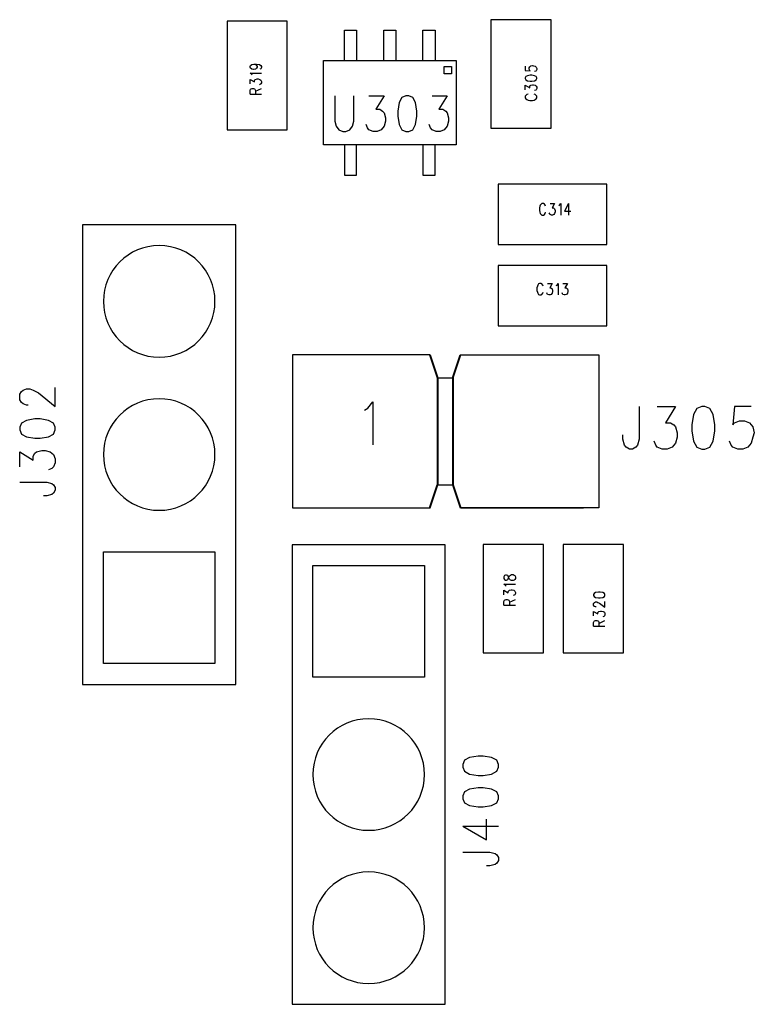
# Model space of a CAD drawing. Extents: x 29 to 83, y 19 to 137.
# Tile 5 of 9: x 35 to 47, y 86 to 102. Entities that reach past the tile are written whole.
import ezdxf

# ---------------------------------------------------------------- set-up
doc = ezdxf.new("R2010")
doc.units = 0
doc.layers.add('ref_top', color=9, linetype='CONTINUOUS')

msp = doc.modelspace()

# ---------------------------------------------------------------- linework, layer by layer
at = {"layer": 'ref_top', "color": 9}
for points in [[(43.700025, 101.875286), (42.700025, 101.875286), (42.700025, 100.075184), (43.700025, 100.075184), (43.700025, 101.875286)], [(38.325121, 100.050292), (39.325121, 100.050292), (39.325121, 101.85014), (38.325121, 101.85014), (38.325121, 100.050292)], [(40.275083, 101.200152), (40.275083, 101.700279), (40.474981, 101.700279), (40.474981, 101.200152)], [(40.92507, 101.200152), (40.92507, 101.700279), (41.124968, 101.700279), (41.124968, 101.200152)], [(41.575057, 101.200152), (41.575057, 101.700279), (41.77521, 101.700279), (41.77521, 101.200152)], [(38.716281, 101.069596), (38.707391, 101.089916), (38.707391, 101.096774), (38.716281, 101.117348)], [(38.770892, 101.137668), (38.79807, 101.13081), (38.816104, 101.117348), (38.825248, 101.096774), (38.825248, 101.089916), (38.816104, 101.069596), (38.79807, 101.05588), (38.770892, 101.049022), (38.761748, 101.049022), (38.734569, 101.05588), (38.716281, 101.069596)], [(38.716281, 101.117348), (38.734569, 101.13081), (38.770892, 101.137668), (38.816104, 101.137668), (38.861316, 101.13081), (38.888494, 101.117348), (38.897638, 101.096774), (38.897638, 101.083312), (38.888494, 101.062738), (38.87046, 101.05588)], [(39.92507, 101.200152), (42.124968, 101.200152), (42.124968, 99.800102), (39.92507, 99.800102), (39.92507, 101.200152)], [(41.92507, 101.100076), (42.050038, 101.100076), (42.050038, 100.975108), (41.92507, 100.975108), (41.92507, 101.100076)], [(43.273051, 101.102616), (43.273051, 101.034544), (43.354585, 101.027686), (43.345441, 101.034544), (43.336551, 101.054864), (43.336551, 101.075438), (43.345441, 101.095758), (43.363729, 101.109474), (43.390907, 101.116332), (43.408941, 101.109474), (43.436119, 101.102616), (43.454407, 101.089154), (43.463297, 101.06858), (43.463297, 101.04826), (43.454407, 101.027686), (43.445263, 101.020828), (43.427229, 101.01397)], [(38.743713, 100.953772), (38.734569, 100.967234), (38.707391, 100.987808), (38.897638, 100.987808)], [(38.707391, 100.810516), (38.707391, 100.885446), (38.779782, 100.844552), (38.779782, 100.865126), (38.788926, 100.878588), (38.79807, 100.885446), (38.825248, 100.892304), (38.843282, 100.892304), (38.87046, 100.885446), (38.888494, 100.87173), (38.897638, 100.85141), (38.897638, 100.830836), (38.888494, 100.810516), (38.879604, 100.803658), (38.861316, 100.7968)], [(43.273051, 100.898146), (43.282195, 100.877826), (43.309373, 100.86411), (43.354585, 100.857252), (43.381763, 100.857252), (43.427229, 100.86411), (43.454407, 100.877826), (43.463297, 100.898146), (43.463297, 100.911862), (43.454407, 100.932182), (43.427229, 100.945898), (43.381763, 100.952756), (43.354585, 100.952756), (43.309373, 100.945898), (43.282195, 100.932182), (43.273051, 100.911862), (43.273051, 100.898146)], [(38.716281, 100.721869), (38.725425, 100.728727), (38.743713, 100.735585), (38.761748, 100.735585), (38.779782, 100.728727), (38.788926, 100.721869), (38.79807, 100.701295), (38.79807, 100.640081)], [(38.79807, 100.687833), (38.897638, 100.735585)], [(43.273051, 100.713995), (43.273051, 100.78918), (43.345441, 100.748031), (43.345441, 100.768606), (43.354585, 100.782322), (43.363729, 100.78918), (43.390907, 100.795784), (43.408941, 100.795784), (43.436119, 100.78918), (43.454407, 100.775464), (43.463297, 100.75489), (43.463297, 100.734569), (43.454407, 100.713995), (43.445263, 100.707137), (43.427229, 100.700533)], [(38.707391, 100.640081), (38.707391, 100.701295), (38.716281, 100.721869)], [(38.707391, 100.640081), (38.897638, 100.640081)], [(40.111506, 100.614173), (40.111506, 100.192278), (40.134112, 100.10795), (40.179578, 100.051816), (40.247904, 100.023622), (40.293371, 100.023622), (40.361443, 100.051816), (40.406909, 100.10795), (40.429515, 100.192278), (40.429515, 100.614173)], [(40.679705, 100.614173), (40.929642, 100.614173), (40.793244, 100.389383), (40.86157, 100.389383), (40.906782, 100.361189), (40.929642, 100.332995), (40.952248, 100.248666), (40.952248, 100.192278), (40.929642, 100.10795), (40.884176, 100.051816), (40.816104, 100.023622), (40.747777, 100.023622), (40.679705, 100.051816), (40.656845, 100.08001), (40.634239, 100.136144)], [(41.293371, 100.614173), (41.225044, 100.586233), (41.179578, 100.501651), (41.156972, 100.361189), (41.156972, 100.276861), (41.179578, 100.136144), (41.225044, 100.051816), (41.293371, 100.023622), (41.338837, 100.023622), (41.406909, 100.051816), (41.452375, 100.136144), (41.474981, 100.276861), (41.474981, 100.361189), (41.452375, 100.501651), (41.406909, 100.586233), (41.338837, 100.614173), (41.293371, 100.614173)], [(41.725171, 100.614173), (41.975108, 100.614173), (41.83871, 100.389383), (41.906782, 100.389383), (41.952248, 100.361189), (41.975108, 100.332995), (41.997714, 100.248666), (41.997714, 100.192278), (41.975108, 100.10795), (41.929642, 100.051816), (41.86157, 100.023622), (41.793244, 100.023622), (41.725171, 100.051816), (41.702311, 100.08001), (41.679705, 100.136144)], [(43.318263, 100.639065), (43.300229, 100.632207), (43.282195, 100.618491), (43.273051, 100.605029), (43.273051, 100.577597), (43.282195, 100.564135), (43.300229, 100.550419), (43.318263, 100.543561), (43.345441, 100.536703), (43.390907, 100.536703), (43.418085, 100.543561), (43.436119, 100.550419), (43.454407, 100.564135), (43.463297, 100.577597), (43.463297, 100.605029), (43.454407, 100.618491), (43.436119, 100.632207), (43.418085, 100.639065)], [(40.275083, 99.800102), (40.275083, 99.300229), (40.474981, 99.300229), (40.474981, 99.800102)], [(41.575057, 99.800102), (41.575057, 99.300229), (41.77521, 99.300229), (41.77521, 99.800102)], [(42.824994, 99.150114), (42.824994, 98.150114), (44.625095, 98.150114), (44.625095, 99.150114), (42.824994, 99.150114)], [(43.609601, 98.781814), (43.602743, 98.800102), (43.589281, 98.818136), (43.575565, 98.82728), (43.548387, 98.82728), (43.534671, 98.818136), (43.520955, 98.800102), (43.514097, 98.781814), (43.507239, 98.754636), (43.507239, 98.709423), (43.514097, 98.682245), (43.520955, 98.664211), (43.534671, 98.645923), (43.548387, 98.637033), (43.575565, 98.637033), (43.589281, 98.645923), (43.602743, 98.664211), (43.609601, 98.682245)], [(43.684531, 98.82728), (43.759716, 98.82728), (43.718821, 98.754636), (43.739141, 98.754636), (43.752858, 98.745745), (43.759716, 98.736601), (43.766574, 98.709423), (43.766574, 98.691389), (43.759716, 98.664211), (43.745999, 98.645923), (43.725425, 98.637033), (43.705105, 98.637033), (43.684531, 98.645923), (43.677927, 98.655067), (43.671069, 98.673101)], [(43.827788, 98.790958), (43.841504, 98.800102), (43.861824, 98.82728), (43.861824, 98.637033)], [(43.991364, 98.82728), (43.923292, 98.700279), (44.025654, 98.700279)], [(43.991364, 98.82728), (43.991364, 98.637033)], [(38.470155, 90.85522), (38.470155, 98.475235), (35.93015, 98.475235), (35.93015, 90.85522), (38.470155, 90.85522)], [(42.824994, 97.800102), (42.824994, 96.800102), (44.625095, 96.800102), (44.625095, 97.800102), (42.824994, 97.800102)], [(43.567945, 97.456947), (43.561341, 97.474981), (43.547625, 97.493269), (43.533909, 97.502159), (43.506731, 97.502159), (43.493015, 97.493269), (43.479299, 97.474981), (43.472695, 97.456947), (43.465837, 97.429769), (43.465837, 97.384303), (43.472695, 97.357125), (43.479299, 97.339091), (43.493015, 97.321057), (43.506731, 97.311913), (43.533909, 97.311913), (43.547625, 97.321057), (43.561341, 97.339091), (43.567945, 97.357125)], [(43.643129, 97.502159), (43.718059, 97.502159), (43.677165, 97.429769), (43.697485, 97.429769), (43.711201, 97.420625), (43.718059, 97.411481), (43.724917, 97.384303), (43.724917, 97.366269), (43.718059, 97.339091), (43.704343, 97.321057), (43.684023, 97.311913), (43.663449, 97.311913), (43.643129, 97.321057), (43.636271, 97.329947), (43.629413, 97.348235)], [(43.786132, 97.466091), (43.799848, 97.474981), (43.820422, 97.502159), (43.820422, 97.311913)], [(43.895352, 97.502159), (43.970282, 97.502159), (43.929388, 97.429769), (43.949962, 97.429769), (43.963424, 97.420625), (43.970282, 97.411481), (43.97714, 97.384303), (43.97714, 97.366269), (43.970282, 97.339091), (43.956566, 97.321057), (43.936246, 97.311913), (43.915672, 97.311913), (43.895352, 97.321057), (43.888494, 97.329947), (43.881636, 97.348235)], [(41.695961, 96.320295), (39.409957, 96.320295), (39.409957, 93.78029), (41.695961, 93.78029)], [(41.686055, 96.320295), (41.813056, 95.939294), (42.067056, 95.939294), (42.194056, 96.320295)], [(41.695961, 96.320295), (41.822962, 95.939294), (42.076962, 95.939294), (42.203962, 96.320295)], [(42.194056, 96.320295), (44.489967, 96.320295), (44.489967, 93.78029), (42.194056, 93.78029)], [(42.203962, 96.320295), (44.235966, 96.320295)], [(41.813056, 95.939294), (41.813056, 94.16129)], [(41.822962, 95.939294), (41.822962, 94.16129)], [(42.067056, 95.939294), (42.067056, 94.16129)], [(42.076962, 95.939294), (42.076962, 94.16129)], [(35.02667, 95.482093), (34.998476, 95.482093), (34.942342, 95.504699), (34.914148, 95.527559), (34.885954, 95.573025), (34.885954, 95.663703), (34.914148, 95.709169), (34.942342, 95.732029), (34.998476, 95.754636), (35.054864, 95.754636), (35.110998, 95.732029), (35.195326, 95.686563), (35.476759, 95.459233), (35.476759, 95.777496)], [(40.607315, 95.402083), (40.661925, 95.435865), (40.743713, 95.536957), (40.743713, 94.828296)], [(45.162306, 95.462027), (45.162306, 94.922022), (45.135128, 94.82093), (45.107696, 94.787148), (45.05334, 94.753366), (44.99873, 94.753366), (44.94412, 94.787148), (44.916942, 94.82093), (44.88951, 94.922022), (44.88951, 94.989586)], [(45.462281, 95.462027), (45.762256, 95.462027), (45.598679, 95.192024), (45.680467, 95.192024), (45.735077, 95.158242), (45.762256, 95.12446), (45.789688, 95.023368), (45.789688, 94.955804), (45.762256, 94.854458), (45.707899, 94.787148), (45.626111, 94.753366), (45.544069, 94.753366), (45.462281, 94.787148), (45.435103, 94.82093), (45.407925, 94.88824)], [(46.198628, 95.462027), (46.11684, 95.428245), (46.062484, 95.327153), (46.035052, 95.158242), (46.035052, 95.05715), (46.062484, 94.88824), (46.11684, 94.787148), (46.198628, 94.753366), (46.253239, 94.753366), (46.335027, 94.787148), (46.389637, 94.88824), (46.416815, 95.05715), (46.416815, 95.158242), (46.389637, 95.327153), (46.335027, 95.428245), (46.253239, 95.462027), (46.198628, 95.462027)], [(47.017018, 95.462027), (46.744221, 95.462027), (46.716789, 95.158242), (46.744221, 95.192024), (46.82601, 95.225806), (46.907798, 95.225806), (46.989586, 95.192024), (47.044196, 95.12446), (47.071374, 95.023368), (47.044196, 94.955804), (47.017018, 94.854458), (46.962408, 94.787148), (46.88062, 94.753366), (46.798832, 94.753366), (46.716789, 94.787148), (46.689611, 94.82093), (46.662433, 94.88824)], [(34.885954, 95.072898), (34.914148, 95.004826), (34.998476, 94.95936), (35.139192, 94.9365), (35.22352, 94.9365), (35.364237, 94.95936), (35.448565, 95.004826), (35.476759, 95.072898), (35.476759, 95.118364), (35.448565, 95.186436), (35.364237, 95.231902), (35.22352, 95.254763), (35.139192, 95.254763), (34.998476, 95.231902), (34.914148, 95.186436), (34.885954, 95.118364), (34.885954, 95.072898)], [(34.885954, 94.459233), (34.885954, 94.709169), (35.110998, 94.573025), (35.110998, 94.641097), (35.139192, 94.686563), (35.167132, 94.709169), (35.251715, 94.732029), (35.307849, 94.732029), (35.392177, 94.709169), (35.448565, 94.663703), (35.476759, 94.595631), (35.476759, 94.527559), (35.448565, 94.459233), (35.420371, 94.436627), (35.364237, 94.413767)], [(34.885954, 94.209296), (35.336043, 94.209296), (35.420371, 94.186436), (35.448565, 94.16383), (35.476759, 94.118364), (35.476759, 94.072898), (35.448565, 94.027432), (35.420371, 94.004826), (35.336043, 93.981966), (35.279655, 93.981966)], [(41.686055, 93.78029), (41.813056, 94.16129), (42.067056, 94.16129), (42.194056, 93.78029)], [(41.695961, 93.78029), (41.822962, 94.16129), (42.076962, 94.16129), (42.203962, 93.78029)], [(42.203962, 93.78029), (44.235966, 93.78029)], [(39.405131, 93.17018), (39.405131, 85.550165), (41.945136, 85.550165), (41.945136, 93.17018), (39.405131, 93.17018)], [(42.575057, 91.375159), (43.575057, 91.375159), (43.575057, 93.17526), (42.575057, 93.17526), (42.575057, 91.375159)], [(44.900178, 93.17526), (43.900178, 93.17526), (43.900178, 91.375159), (44.900178, 91.375159), (44.900178, 93.17526)], [(38.124968, 91.200152), (36.275083, 91.200152), (36.275083, 93.050292), (38.124968, 93.050292), (38.124968, 91.200152)], [(39.750064, 92.825248), (41.600203, 92.825248), (41.600203, 90.975108), (39.750064, 90.975108), (39.750064, 92.825248)], [(42.917958, 92.612395), (42.927102, 92.592075), (42.945136, 92.585217), (42.963424, 92.585217), (42.981458, 92.592075), (42.990602, 92.605537), (42.999492, 92.632969), (43.008636, 92.653289), (43.026924, 92.667005), (43.044958, 92.673863), (43.072136, 92.673863), (43.09017, 92.667005), (43.099314, 92.660147), (43.108458, 92.639827), (43.108458, 92.612395), (43.099314, 92.592075), (43.09017, 92.585217), (43.072136, 92.578359), (43.044958, 92.578359), (43.026924, 92.585217), (43.008636, 92.598933), (42.999492, 92.619253), (42.990602, 92.646431), (42.981458, 92.660147), (42.963424, 92.667005), (42.945136, 92.667005), (42.927102, 92.660147), (42.917958, 92.639827), (42.917958, 92.612395)], [(42.95428, 92.482855), (42.945136, 92.496571), (42.917958, 92.516891), (43.108458, 92.516891)], [(42.917958, 92.339853), (42.917958, 92.414783), (42.990602, 92.373889), (42.990602, 92.394209), (42.999492, 92.407925), (43.008636, 92.414783), (43.035814, 92.421641), (43.054102, 92.421641), (43.08128, 92.414783), (43.099314, 92.401067), (43.108458, 92.380747), (43.108458, 92.360173), (43.099314, 92.339853), (43.09017, 92.332995), (43.072136, 92.326137)], [(42.917958, 92.169164), (42.917958, 92.230632), (42.927102, 92.251207), (42.936246, 92.257811), (42.95428, 92.264669), (42.972314, 92.264669), (42.990602, 92.257811), (42.999492, 92.251207), (43.008636, 92.230632), (43.008636, 92.169164)], [(43.008636, 92.216916), (43.108458, 92.264669)], [(44.403099, 92.329947), (44.412243, 92.309627), (44.439421, 92.295911), (44.484633, 92.289053), (44.511811, 92.289053), (44.557023, 92.295911), (44.584201, 92.309627), (44.593345, 92.329947), (44.593345, 92.343663), (44.584201, 92.363983), (44.557023, 92.377699), (44.511811, 92.384557), (44.484633, 92.384557), (44.439421, 92.377699), (44.412243, 92.363983), (44.403099, 92.343663), (44.403099, 92.329947)], [(42.917958, 92.169164), (43.108458, 92.169164)], [(44.448311, 92.138938), (44.439421, 92.138938), (44.421133, 92.145796), (44.412243, 92.152654), (44.403099, 92.16637), (44.403099, 92.193548), (44.412243, 92.207264), (44.421133, 92.214122), (44.439421, 92.22098), (44.457455, 92.22098), (44.475489, 92.214122), (44.502667, 92.200406), (44.593345, 92.132334), (44.593345, 92.227584)], [(44.403099, 91.989078), (44.403099, 92.064008), (44.475489, 92.023114), (44.475489, 92.043688), (44.484633, 92.05715), (44.493777, 92.064008), (44.520955, 92.070866), (44.538989, 92.070866), (44.566167, 92.064008), (44.584201, 92.050292), (44.593345, 92.029972), (44.593345, 92.009398), (44.584201, 91.989078), (44.575311, 91.98222), (44.557023, 91.975362)], [(44.403099, 91.818644), (44.403099, 91.879858), (44.412243, 91.900432), (44.421133, 91.90729), (44.439421, 91.914148), (44.457455, 91.914148), (44.475489, 91.90729), (44.484633, 91.900432), (44.493777, 91.879858), (44.493777, 91.818644)], [(44.493777, 91.866396), (44.593345, 91.914148)], [(44.403099, 91.818644), (44.593345, 91.818644)], [(42.235966, 89.482093), (42.264161, 89.413767), (42.348489, 89.368301), (42.489205, 89.345695), (42.573533, 89.345695), (42.714249, 89.368301), (42.798578, 89.413767), (42.826772, 89.482093), (42.826772, 89.527559), (42.798578, 89.595631), (42.714249, 89.641097), (42.573533, 89.663703), (42.489205, 89.663703), (42.348489, 89.641097), (42.264161, 89.595631), (42.235966, 89.527559), (42.235966, 89.482093)], [(42.235966, 88.95936), (42.264161, 88.891034), (42.348489, 88.845568), (42.489205, 88.822962), (42.573533, 88.822962), (42.714249, 88.845568), (42.798578, 88.891034), (42.826772, 88.95936), (42.826772, 89.004826), (42.798578, 89.072898), (42.714249, 89.118364), (42.573533, 89.14097), (42.489205, 89.14097), (42.348489, 89.118364), (42.264161, 89.072898), (42.235966, 89.004826), (42.235966, 88.95936)], [(42.235966, 88.504699), (42.629667, 88.277369), (42.629667, 88.618237)], [(42.235966, 88.504699), (42.826772, 88.504699)], [(42.235966, 88.072898), (42.686055, 88.072898), (42.770384, 88.050292), (42.798578, 88.027432), (42.826772, 87.981966), (42.826772, 87.9365), (42.798578, 87.891034), (42.770384, 87.868428), (42.686055, 87.845568), (42.629667, 87.845568)]]:
    msp.add_lwpolyline(points, dxfattribs=at)
for points in [[(38.124968, 97.205232), (38.124968, 97.205232), (38.124968, 97.205232, 1), (36.275337, 97.205232), (36.275337, 97.205232), (36.275337, 97.205232, 1), (38.124968, 97.205232), (38.124968, 97.205232)], [(38.124968, 94.665227), (38.124968, 94.665227), (38.124968, 94.665227, 1), (36.275337, 94.665227), (36.275337, 94.665227), (36.275337, 94.665227, 1), (38.124968, 94.665227), (38.124968, 94.665227)], [(41.600203, 89.360173), (41.600203, 89.360173), (41.600203, 89.360173, 1), (39.750064, 89.360173), (39.750064, 89.360173), (39.750064, 89.360173, 1), (41.600203, 89.360173), (41.600203, 89.360173)], [(41.600203, 86.820168), (41.600203, 86.820168), (41.600203, 86.820168, 1), (39.750064, 86.820168), (39.750064, 86.820168), (39.750064, 86.820168, 1), (41.600203, 86.820168), (41.600203, 86.820168)]]:
    msp.add_lwpolyline(points, format="xyb", dxfattribs=at)

doc.saveas('drawing.dxf')
